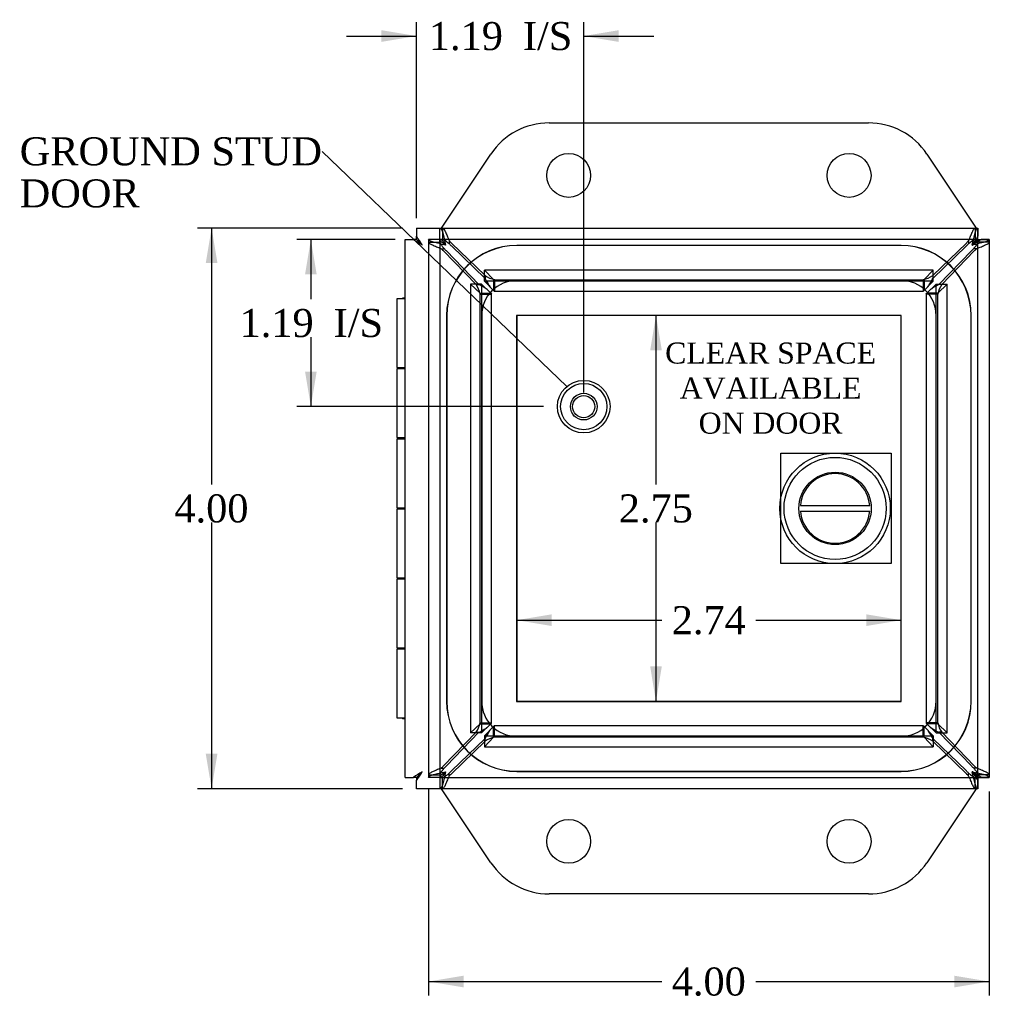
# Model space of a CAD drawing. Header units: inches. Extents: x 0.1 to 41.9, y -0.2 to 27.9.
# Tile 3 of 7: x 8.7 to 15.7, y 11 to 18. Entities that reach past the tile are written whole.
import ezdxf
from ezdxf import colors
from ezdxf.entities.mleader import LeaderData, LeaderLine
from ezdxf.enums import TextEntityAlignment as Align
from ezdxf.lldxf.tags import DXFTag
from ezdxf.math import Vec2, Vec3

# ---------------------------------------------------------------- set-up
doc = ezdxf.new("R2010")
doc.units = ezdxf.units.IN
doc.header["$MEASUREMENT"] = 0
for name, color, linetype in [('COM70220', 7, 'Continuous'), ('COM70717-3', 7, 'Continuous'), ('COM70718-1', 7, 'Continuous'), ('COM70719-1', 7, 'Continuous'), ('COM70720-1', 7, 'Continuous'), ('Default', 7, 'Continuous'), ('DV1_Default', 7, 'Continuous'), ('LOK10020', 7, 'Continuous'), ('STD26092', 7, 'Continuous')]:
    doc.layers.add(name, color=color, linetype=linetype)
doc.styles.add('SEACAD_Times_New_Roman', font='times.ttf')
tags = doc.linetypes.add('HIDDEN2', pattern=[0.1875, 0.125, -0.0625]).pattern_tags.tags
tags[6:7] = [DXFTag(74, 4), DXFTag(75, 0), DXFTag(340, '0'), DXFTag(46, 0.0), DXFTag(50, 0.0), DXFTag(44, 0.0), DXFTag(45, 0.0)]
tags[4:5] = [DXFTag(74, 4), DXFTag(75, 0), DXFTag(340, '0'), DXFTag(46, 0.0), DXFTag(50, 0.0), DXFTag(44, 0.0), DXFTag(45, 0.0)]
doc.dimstyles.new('HAMMOND_(STH_-_42x28)', dxfattribs={"dimtxt": 0.2, "dimasz": 0.25, "dimexe": 0.1, "dimexo": 0.1, "dimgap": 0.05, "dimtad": 0, "dimtih": 1, "dimtoh": 1, "dimzin": 0, "dimdsep": 46, "dimtxsty": 'SEACAD_Times_New_Roman', "dimblk1": '_SE_FILLED', "dimblk2": '_SE_FILLED', "dimsah": 1, "dimcen": 0.1, "dimadec": 0, "dimazin": 0, "dimtfac": 0.8, "dimtofl": 0, "dimtmove": 0, "dimatfit": 3, "dimfxl": 1, "dimtolj": 1, "dimtzin": 0, "dimarcsym": 0})

# ---------------------------------------------------------------- blocks, each defined once
blk = doc.blocks.new('_SE_FILLED')
at = {"color": 0}
blk.add_line((0, 0), (-1, 0), dxfattribs=at)
blk.add_solid([(0, 0), (-1, -0.1665), (-1, 0.1665), (0, 0)], dxfattribs=at)
blk = doc.blocks.new('SE')
at = {"layer": 'COM70220', "color": 7, "linetype": 'HIDDEN2'}
for p, q in [((15.0227, 16.4289), (12.2807, 16.4289)), ((15.0227, 16.4279), (12.2807, 16.4279)), ((15.0227, 16.1789), (12.2807, 16.1789)), ((11.7807, 15.9289), (11.7807, 13.1769)), ((11.7817, 15.9289), (11.7817, 13.1769)), ((12.0307, 15.9289), (12.0307, 13.1769)), ((12.2797, 15.9289), (12.2797, 13.1769)), ((15.0227, 15.9299), (12.2807, 15.9299)), ((15.0227, 15.9289), (12.2807, 15.9289)), ((12.2807, 15.9289), (12.2807, 13.1769)), ((15.0227, 13.1769), (15.0227, 15.9289)), ((15.0237, 13.1769), (15.0237, 15.9289)), ((15.2727, 13.1769), (15.2727, 15.9289)), ((15.5217, 13.1769), (15.5217, 15.9289)), ((15.5227, 13.1769), (15.5227, 15.9289)), ((12.2807, 13.1769), (15.0227, 13.1769)), ((12.2807, 13.1759), (15.0227, 13.1759)), ((12.2807, 12.9269), (15.0227, 12.9269)), ((12.2807, 12.6779), (15.0227, 12.6779)), ((12.2807, 12.6769), (15.0227, 12.6769))]:
    blk.add_line(p, q, dxfattribs=at)
for centre, radius, start, end in [((12.2807, 15.9289), 0.5, 90, 180), ((12.2807, 15.9289), 0.499, 90, 180), ((15.0227, 15.9289), 0.5, 0, 90), ((15.0227, 15.9289), 0.499, 0, 90), ((12.2807, 15.9289), 0.25, 90, 180), ((15.0227, 15.9289), 0.25, 0, 90), ((12.2807, 15.9289), 0.001, 90, 180), ((15.0227, 15.9289), 0.001, 0, 90), ((12.2807, 13.1769), 0.5, 180, 270), ((12.2807, 13.1769), 0.499, 180, 270), ((12.2807, 13.1769), 0.25, 180, 270), ((12.2807, 13.1769), 0.001, 180, 270), ((15.0227, 13.1769), 0.5, 270, 360), ((15.0227, 13.1769), 0.001, 270, 360), ((15.0227, 13.1769), 0.25, 270, 360), ((15.0227, 13.1769), 0.499, 270, 360)]:
    blk.add_arc(centre, radius, start, end, dxfattribs=at)
at = {"layer": 'COM70717-3', "color": 7, "linetype": 'Continuous'}
for p, q in [((11.4847, 16.0479), (11.4257, 16.0479)), ((11.4257, 16.0479), (11.4257, 15.5579)), ((11.4847, 16.0529), (11.4657, 16.0529)), ((11.4657, 16.0529), (11.4657, 16.0479)), ((11.4257, 15.5579), (11.4847, 15.5579)), ((11.4847, 15.5479), (11.4257, 15.5479)), ((11.4257, 15.5479), (11.4257, 15.0579)), ((11.4657, 15.5579), (11.4657, 15.5479)), ((11.4257, 15.0579), (11.4847, 15.0579)), ((11.4847, 15.0479), (11.4257, 15.0479)), ((11.4257, 15.0479), (11.4257, 14.5579)), ((11.4657, 15.0579), (11.4657, 15.0479)), ((11.4257, 14.5579), (11.4847, 14.5579)), ((11.4847, 14.5479), (11.4257, 14.5479)), ((11.4257, 14.5479), (11.4257, 14.0579)), ((11.4657, 14.5579), (11.4657, 14.5479)), ((11.4257, 14.0579), (11.4847, 14.0579)), ((11.4847, 14.0479), (11.4257, 14.0479)), ((11.4257, 14.0479), (11.4257, 13.5579)), ((11.4657, 14.0579), (11.4657, 14.0479)), ((11.4257, 13.5579), (11.4847, 13.5579)), ((11.4657, 13.5579), (11.4657, 13.5479)), ((11.4847, 13.5479), (11.4257, 13.5479)), ((11.4257, 13.5479), (11.4257, 13.0579)), ((11.4257, 13.0579), (11.4847, 13.0579)), ((11.4657, 13.0579), (11.4657, 13.0529)), ((11.4847, 13.0529), (11.4657, 13.0529))]:
    blk.add_line(p, q, dxfattribs=at)
at = {"layer": 'COM70718-1', "color": 7, "linetype": 'HIDDEN2'}
for p, q in [((11.7328, 16.4719), (11.7328, 16.5529)), ((11.7519, 16.5529), (11.7519, 16.4719)), ((15.5516, 16.5529), (15.5516, 16.4719)), ((15.5706, 16.4719), (15.5706, 16.5529)), ((11.6517, 16.4718), (11.6517, 16.4527)), ((11.7327, 16.4718), (11.6517, 16.4718)), ((11.6517, 16.4527), (11.7327, 16.4527)), ((11.6517, 16.4527), (11.6517, 12.6531)), ((11.7327, 16.4527), (11.7327, 16.4718)), ((11.7327, 16.4527), (11.7327, 12.6531)), ((11.7519, 16.4719), (11.7328, 16.4719)), ((15.5516, 16.4719), (11.7519, 16.4719)), ((11.7991, 16.4628), (11.7991, 16.4419)), ((11.8151, 16.446), (12.0549, 16.2143)), ((15.2485, 16.2143), (15.4883, 16.446)), ((15.5044, 16.4628), (15.5044, 16.4419)), ((15.5705, 16.4719), (15.5516, 16.4719)), ((15.5707, 16.4718), (15.6517, 16.4718)), ((15.5707, 16.4717), (15.5707, 16.4527)), ((15.5707, 12.6531), (15.5707, 16.4527)), ((15.6517, 16.4527), (15.5707, 16.4527)), ((11.7418, 16.4055), (11.7627, 16.4055)), ((11.7587, 16.3895), (11.9903, 16.1497)), ((11.7796, 16.3895), (12.0112, 16.1497)), ((11.8151, 16.425), (12.0549, 16.1934)), ((15.2485, 16.1934), (15.4883, 16.425)), ((15.2922, 16.1497), (15.5238, 16.3895)), ((15.3132, 16.1497), (15.5448, 16.3895)), ((15.5617, 16.4055), (15.5407, 16.4055)), ((12.0518, 16.1744), (12.0518, 16.2526)), ((15.2516, 16.2526), (12.0518, 16.2526)), ((12.116, 16.1857), (12.0518, 16.2526)), ((15.2516, 16.2526), (15.1874, 16.1857)), ((15.2516, 16.1744), (15.2516, 16.2526)), ((12.116, 16.1075), (12.0518, 16.1744)), ((15.2516, 16.1744), (12.0518, 16.1744)), ((12.0549, 16.2143), (12.0549, 16.1934)), ((12.116, 16.1857), (12.116, 16.1075)), ((12.12, 16.1843), (15.1835, 16.1843)), ((12.1228, 16.1851), (12.1228, 16.1055)), ((15.1806, 16.1851), (15.1806, 16.1055)), ((15.1874, 16.1857), (15.1874, 16.1075)), ((15.2516, 16.1744), (15.1874, 16.1075)), ((15.2485, 16.2143), (15.2485, 16.1934)), ((12.0303, 16.1528), (11.952, 16.1528)), ((11.952, 16.1528), (11.952, 12.953)), ((12.0189, 16.0886), (11.952, 16.1528)), ((11.9903, 16.1497), (12.0112, 16.1497)), ((12.0189, 16.0886), (12.0972, 16.0886)), ((12.0203, 13.0211), (12.0203, 16.0847)), ((12.0972, 16.0886), (12.0303, 16.1528)), ((12.0303, 16.1528), (12.0303, 12.953)), ((12.1013, 13.0211), (12.1013, 16.0847)), ((12.12, 16.1033), (15.1835, 16.1033)), ((15.2022, 16.0847), (15.2022, 13.0211)), ((15.2732, 16.1528), (15.2063, 16.0886)), ((15.2845, 16.0886), (15.2063, 16.0886)), ((15.2732, 16.1528), (15.3514, 16.1528)), ((15.2732, 12.953), (15.2732, 16.1528)), ((15.2832, 16.0847), (15.2832, 13.0211)), ((15.3514, 16.1528), (15.2845, 16.0886)), ((15.3132, 16.1497), (15.2922, 16.1497)), ((15.3514, 12.953), (15.3514, 16.1528)), ((12.0196, 16.0818), (12.0991, 16.0818)), ((15.2839, 16.0818), (15.2044, 16.0818)), ((11.952, 12.953), (12.0189, 13.0172)), ((12.0189, 13.0172), (12.0972, 13.0172)), ((12.0196, 13.024), (12.0991, 13.024)), ((12.0303, 12.953), (12.0972, 13.0172)), ((12.0518, 12.9314), (12.116, 12.9983)), ((12.116, 12.9201), (12.116, 12.9983)), ((15.1835, 13.0025), (12.12, 13.0025)), ((12.1228, 12.9207), (12.1228, 13.0003)), ((15.1806, 12.9207), (15.1806, 13.0003)), ((15.1874, 12.9201), (15.1874, 12.9983)), ((15.1874, 12.9983), (15.2516, 12.9314)), ((15.2839, 13.024), (15.2044, 13.024)), ((15.2063, 13.0172), (15.2732, 12.953)), ((15.2845, 13.0172), (15.2063, 13.0172)), ((15.2845, 13.0172), (15.3514, 12.953)), ((11.9903, 12.9561), (11.7587, 12.7163)), ((12.0112, 12.9561), (11.7796, 12.7163)), ((12.0303, 12.953), (11.952, 12.953)), ((11.9903, 12.9561), (12.0112, 12.9561)), ((12.0518, 12.9314), (12.0518, 12.8532)), ((12.0518, 12.9314), (15.2516, 12.9314)), ((15.2516, 12.9314), (15.2516, 12.8532)), ((15.2732, 12.953), (15.3514, 12.953)), ((15.3132, 12.9561), (15.2922, 12.9561)), ((15.5238, 12.7163), (15.2922, 12.9561)), ((15.5448, 12.7163), (15.3132, 12.9561)), ((12.0549, 12.9124), (11.8151, 12.6808)), ((12.0549, 12.8915), (11.8151, 12.6598)), ((12.0518, 12.8532), (12.116, 12.9201)), ((12.0518, 12.8532), (15.2516, 12.8532)), ((12.0549, 12.8915), (12.0549, 12.9124)), ((15.1835, 12.9215), (12.12, 12.9215)), ((15.1874, 12.9201), (15.2516, 12.8532)), ((15.4883, 12.6808), (15.2485, 12.9124)), ((15.2485, 12.8915), (15.2485, 12.9124)), ((15.4883, 12.6598), (15.2485, 12.8915)), ((11.6517, 12.6531), (11.6517, 12.634)), ((11.6517, 12.6531), (11.7327, 12.6531)), ((11.7418, 12.7003), (11.7627, 12.7003)), ((11.7991, 12.643), (11.7991, 12.6639)), ((15.5044, 12.643), (15.5044, 12.6639)), ((15.5617, 12.7003), (15.5407, 12.7003)), ((15.6517, 12.6531), (15.5707, 12.6531)), ((15.5707, 12.6531), (15.5707, 12.6341)), ((11.7327, 12.634), (11.6517, 12.634)), ((11.7328, 12.6339), (11.7328, 12.5529)), ((11.7328, 12.6339), (11.7519, 12.6339)), ((11.7519, 12.5529), (11.7519, 12.6339)), ((11.7519, 12.6339), (15.5516, 12.6339)), ((15.5516, 12.6339), (15.5705, 12.6339)), ((15.5516, 12.5529), (15.5516, 12.6339)), ((15.5706, 12.6339), (15.5706, 12.5529)), ((15.5707, 12.634), (15.6517, 12.634))]:
    blk.add_line(p, q, dxfattribs=at)
for centre, radius, start, end in [((12.1533, 16.349), 0.1667, 233.85697, 259.48367), ((12.1199, 16.1907), 0.00632, 231.74341, 297.49095), ((15.1502, 16.349), 0.1667, 280.51633, 306.14303), ((15.1835, 16.1907), 0.00632, 242.50905, 308.25659), ((11.8557, 16.0514), 0.1667, 10.51633, 36.14303), ((12.014, 16.0847), 0.00632, 332.50905, 38.25659), ((15.2895, 16.0847), 0.00632, 141.74341, 207.49095), ((15.4478, 16.0514), 0.1667, 143.85697, 169.48367), ((11.8557, 13.0544), 0.1667, 323.85697, 349.48367), ((12.014, 13.0211), 0.00632, 321.74341, 27.49095), ((15.2895, 13.0211), 0.00632, 152.50905, 218.25659), ((15.4478, 13.0544), 0.1667, 190.51633, 216.14303), ((12.1533, 12.7568), 0.1667, 100.51633, 126.14303), ((12.1199, 12.9151), 0.00632, 62.50905, 128.25659), ((15.1835, 12.9151), 0.00632, 51.74341, 117.49095), ((15.1502, 12.7568), 0.1667, 53.85697, 79.48367)]:
    blk.add_arc(centre, radius, start, end, dxfattribs=at)
for centre, major_axis, start_param, end_param in [((12.0138, 16.6379), (-0.281, 0), 0.700959, 0.785398), ((12.0138, 16.6169), (-0.281, 0), 0.700959, 0.785398), ((15.2896, 16.6379), (0.281, 0), 5.497787, 5.582227), ((15.2896, 16.6169), (0.281, 0), 5.497787, 5.582227), ((11.5667, 16.1908), (0, 0.281), 5.497787, 5.582227), ((11.5877, 16.1908), (0, 0.281), 5.497787, 5.582227), ((15.7158, 16.1908), (0, 0.281), 0.700959, 0.785398), ((15.7367, 16.1908), (0, 0.281), 0.700959, 0.785398), ((11.5667, 12.915), (0, -0.281), 0.700959, 0.785398), ((11.5877, 12.915), (0, -0.281), 0.700959, 0.785398), ((15.7158, 12.915), (0, -0.281), 5.497787, 5.582227), ((15.7367, 12.915), (0, -0.281), 5.497787, 5.582227), ((12.0138, 12.4889), (-0.281, 0), 5.497787, 5.582227), ((12.0138, 12.4679), (-0.281, 0), 5.497787, 5.582227), ((15.2896, 12.4889), (0.281, 0), 0.700959, 0.785398), ((15.2896, 12.4679), (0.281, 0), 0.700959, 0.785398)]:
    blk.add_ellipse(centre, major_axis=major_axis, ratio=0.965926, start_param=start_param, end_param=end_param, dxfattribs=at)
for points, knots in [([(11.7328, 16.5529), (11.7362, 16.5529), (11.7396, 16.5497), (11.7463, 16.5376), (11.7497, 16.5286), (11.7564, 16.5061), (11.7598, 16.4926), (11.7665, 16.4632), (11.7699, 16.4473), (11.7732, 16.4314)], [0, 0, 0, 0, 0.25, 0.25, 0.5, 0.5, 0.75, 0.75, 1, 1, 1, 1]), ([(11.7519, 16.5529), (11.7524, 16.5529), (11.7533, 16.5528), (11.7548, 16.5521), (11.7563, 16.5511), (11.7579, 16.5496), (11.7595, 16.5478), (11.7612, 16.5456), (11.7629, 16.543), (11.7647, 16.5401), (11.7665, 16.5369), (11.7683, 16.5333), (11.7702, 16.5295), (11.7735, 16.5227), (11.7782, 16.5121), (11.784, 16.4983), (11.7894, 16.4856), (11.7941, 16.4744), (11.7974, 16.4667), (11.7991, 16.4628)], [0, 0, 0, 0, 0.044158, 0.08814, 0.131939, 0.17555, 0.218967, 0.262185, 0.305199, 0.348002, 0.39059, 0.432958, 0.475101, 0.517012, 0.641202, 0.763155, 0.843196, 0.922155, 1, 1, 1, 1]), ([(15.5044, 16.4628), (15.5054, 16.4651), (15.5074, 16.4697), (15.5103, 16.4765), (15.5131, 16.4833), (15.5159, 16.4899), (15.5186, 16.4964), (15.5213, 16.5027), (15.5239, 16.5088), (15.5264, 16.5146), (15.5289, 16.5202), (15.5325, 16.5281), (15.5371, 16.5374), (15.5415, 16.5446), (15.5448, 16.5488), (15.5472, 16.5512), (15.5494, 16.5526), (15.5508, 16.5528), (15.5516, 16.5529)], [0, 0, 0, 0, 0.046584, 0.093574, 0.140963, 0.188744, 0.236911, 0.285457, 0.334373, 0.383652, 0.433287, 0.483269, 0.609573, 0.73785, 0.802744, 0.86808, 0.933838, 1, 1, 1, 1]), ([(15.5302, 16.4314), (15.5336, 16.4473), (15.537, 16.4632), (15.5437, 16.4926), (15.5471, 16.5061), (15.5538, 16.5286), (15.5572, 16.5376), (15.5639, 16.5497), (15.5673, 16.5529), (15.5706, 16.5529)], [0, 0, 0, 0, 0.25, 0.25, 0.5, 0.5, 0.75, 0.75, 1, 1, 1, 1]), ([(11.7732, 16.4314), (11.7573, 16.4348), (11.7414, 16.4381), (11.712, 16.4449), (11.6986, 16.4482), (11.6761, 16.455), (11.6671, 16.4583), (11.6549, 16.4651), (11.6517, 16.4684), (11.6517, 16.4718)], [0, 0, 0, 0, 0.25, 0.25, 0.5, 0.5, 0.75, 0.75, 1, 1, 1, 1]), ([(11.6517, 16.4527), (11.6517, 16.4499), (11.6543, 16.4468), (11.6639, 16.44), (11.6708, 16.4364), (11.6877, 16.4285), (11.6976, 16.4242), (11.719, 16.4153), (11.7304, 16.4105), (11.7418, 16.4055)], [0, 0, 0, 0, 0.25, 0.25, 0.5, 0.5, 0.75, 0.75, 1, 1, 1, 1]), ([(11.7732, 16.4314), (11.7679, 16.4348), (11.7626, 16.4381), (11.7528, 16.4449), (11.7483, 16.4482), (11.7408, 16.455), (11.7378, 16.4583), (11.7338, 16.4651), (11.7327, 16.4684), (11.7327, 16.4718)], [0, 0, 0, 0, 0.25, 0.25, 0.5, 0.5, 0.75, 0.75, 1, 1, 1, 1]), ([(11.7327, 16.4527), (11.7328, 16.452), (11.7328, 16.4506), (11.7333, 16.4483), (11.7341, 16.4459), (11.7351, 16.4434), (11.7365, 16.4408), (11.7381, 16.4381), (11.7399, 16.4353), (11.7426, 16.4314), (11.7464, 16.4263), (11.7516, 16.4198), (11.7571, 16.4129), (11.7609, 16.408), (11.7627, 16.4055)], [0, 0, 0, 0, 0.058718, 0.117891, 0.177532, 0.237655, 0.298274, 0.359399, 0.421041, 0.483209, 0.609089, 0.737162, 0.86746, 1, 1, 1, 1]), ([(11.7328, 16.4719), (11.7362, 16.4719), (11.7396, 16.4708), (11.7463, 16.4668), (11.7497, 16.4638), (11.7564, 16.4563), (11.7598, 16.4518), (11.7665, 16.442), (11.7699, 16.4367), (11.7732, 16.4314)], [0, 0, 0, 0, 0.25, 0.25, 0.5, 0.5, 0.75, 0.75, 1, 1, 1, 1]), ([(11.7519, 16.4719), (11.7547, 16.4719), (11.7578, 16.471), (11.7646, 16.4678), (11.7683, 16.4655), (11.7762, 16.4599), (11.7804, 16.4566), (11.7894, 16.4495), (11.7941, 16.4457), (11.7991, 16.4419)], [0, 0, 0, 0, 0.25, 0.25, 0.5, 0.5, 0.75, 0.75, 1, 1, 1, 1]), ([(15.5044, 16.4419), (15.5094, 16.4457), (15.5141, 16.4495), (15.5231, 16.4566), (15.5273, 16.4599), (15.5352, 16.4655), (15.5389, 16.4678), (15.5457, 16.471), (15.5487, 16.4719), (15.5516, 16.4719)], [0, 0, 0, 0, 0.25, 0.25, 0.5, 0.5, 0.75, 0.75, 1, 1, 1, 1]), ([(15.5302, 16.4314), (15.5336, 16.4367), (15.537, 16.442), (15.5437, 16.4518), (15.5471, 16.4563), (15.5538, 16.4638), (15.5572, 16.4668), (15.5639, 16.4708), (15.5673, 16.4719), (15.5706, 16.4719)], [0, 0, 0, 0, 0.25, 0.25, 0.5, 0.5, 0.75, 0.75, 1, 1, 1, 1]), ([(15.6517, 16.4718), (15.6517, 16.4684), (15.6486, 16.4651), (15.6364, 16.4583), (15.6274, 16.455), (15.6049, 16.4482), (15.5914, 16.4449), (15.562, 16.4381), (15.5461, 16.4348), (15.5302, 16.4314)], [0, 0, 0, 0, 0.25, 0.25, 0.5, 0.5, 0.75, 0.75, 1, 1, 1, 1]), ([(15.5707, 16.4718), (15.5707, 16.4684), (15.5697, 16.4651), (15.5656, 16.4583), (15.5626, 16.455), (15.5551, 16.4482), (15.5506, 16.4449), (15.5408, 16.4381), (15.5355, 16.4348), (15.5302, 16.4314)], [0, 0, 0, 0, 0.25, 0.25, 0.5, 0.5, 0.75, 0.75, 1, 1, 1, 1]), ([(15.5407, 16.4055), (15.542, 16.4072), (15.5445, 16.4105), (15.5482, 16.4152), (15.5519, 16.4198), (15.5554, 16.4242), (15.5586, 16.4284), (15.5621, 16.4331), (15.5655, 16.4382), (15.5684, 16.4435), (15.5703, 16.4484), (15.5706, 16.4513), (15.5707, 16.4527)], [0, 0, 0, 0, 0.088646, 0.176296, 0.262953, 0.348622, 0.433313, 0.517038, 0.640797, 0.762484, 0.882183, 1, 1, 1, 1]), ([(15.5617, 16.4055), (15.5731, 16.4105), (15.5845, 16.4153), (15.6058, 16.4242), (15.6158, 16.4285), (15.6326, 16.4364), (15.6396, 16.44), (15.6491, 16.4468), (15.6517, 16.4499), (15.6517, 16.4527)], [0, 0, 0, 0, 0.25, 0.25, 0.5, 0.5, 0.75, 0.75, 1, 1, 1, 1]), ([(12.0549, 16.1934), (12.0606, 16.1824), (12.0663, 16.1719), (12.0776, 16.1525), (12.0832, 16.1436), (12.0895, 16.1351), (12.0901, 16.1343), (12.0907, 16.1334)], [0, 0, 0, 0, 0.25, 0.25, 0.5, 0.5, 0.5272577, 0.5272577, 0.5272577, 0.5272577]), ([(15.2127, 16.1334), (15.2133, 16.1343), (15.2139, 16.1351), (15.2202, 16.1436), (15.2259, 16.1525), (15.2372, 16.1719), (15.2429, 16.1824), (15.2485, 16.1934)], [0.4727424, 0.4727424, 0.4727424, 0.4727424, 0.5, 0.5, 0.75, 0.75, 1, 1, 1, 1]), ([(12.0712, 16.1139), (12.0704, 16.1145), (12.0695, 16.1151), (12.061, 16.1214), (12.0521, 16.1271), (12.0327, 16.1384), (12.0222, 16.144), (12.0112, 16.1497)], [0.4727424, 0.4727424, 0.4727424, 0.4727424, 0.5, 0.5, 0.75, 0.75, 1, 1, 1, 1]), ([(15.2922, 16.1497), (15.2813, 16.144), (15.2708, 16.1384), (15.2514, 16.1271), (15.2425, 16.1214), (15.2339, 16.1151), (15.2331, 16.1145), (15.2323, 16.1139)], [0, 0, 0, 0, 0.25, 0.25, 0.5, 0.5, 0.5272577, 0.5272577, 0.5272577, 0.5272577]), ([(12.0112, 12.9561), (12.0222, 12.9618), (12.0327, 12.9674), (12.0521, 12.9787), (12.061, 12.9844), (12.0695, 12.9907), (12.0704, 12.9913), (12.0712, 12.9919)], [0, 0, 0, 0, 0.25, 0.25, 0.5, 0.5, 0.5272577, 0.5272577, 0.5272577, 0.5272577]), ([(12.0907, 12.9724), (12.0901, 12.9715), (12.0895, 12.9707), (12.0832, 12.9622), (12.0776, 12.9533), (12.0663, 12.9339), (12.0606, 12.9234), (12.0549, 12.9124)], [0.4727424, 0.4727424, 0.4727424, 0.4727424, 0.5, 0.5, 0.75, 0.75, 1, 1, 1, 1]), ([(15.2485, 12.9124), (15.2429, 12.9234), (15.2372, 12.9339), (15.2259, 12.9533), (15.2202, 12.9622), (15.2139, 12.9707), (15.2133, 12.9715), (15.2127, 12.9724)], [0, 0, 0, 0, 0.25, 0.25, 0.5, 0.5, 0.5272577, 0.5272577, 0.5272577, 0.5272577]), ([(15.2323, 12.9919), (15.2331, 12.9913), (15.2339, 12.9907), (15.2425, 12.9844), (15.2514, 12.9787), (15.2708, 12.9674), (15.2813, 12.9618), (15.2922, 12.9561)], [0.4727424, 0.4727424, 0.4727424, 0.4727424, 0.5, 0.5, 0.75, 0.75, 1, 1, 1, 1]), ([(11.7418, 12.7003), (11.7304, 12.6953), (11.719, 12.6905), (11.6976, 12.6816), (11.6877, 12.6773), (11.6708, 12.6694), (11.6639, 12.6658), (11.6543, 12.659), (11.6517, 12.6559), (11.6517, 12.6531)], [0, 0, 0, 0, 0.25, 0.25, 0.5, 0.5, 0.75, 0.75, 1, 1, 1, 1]), ([(11.6517, 12.634), (11.6517, 12.6374), (11.6549, 12.6407), (11.6671, 12.6475), (11.6761, 12.6508), (11.6986, 12.6576), (11.712, 12.6609), (11.7414, 12.6677), (11.7573, 12.671), (11.7732, 12.6744)], [0, 0, 0, 0, 0.25, 0.25, 0.5, 0.5, 0.75, 0.75, 1, 1, 1, 1]), ([(11.7627, 12.7003), (11.7615, 12.6986), (11.759, 12.6954), (11.7552, 12.6906), (11.7516, 12.686), (11.7481, 12.6816), (11.7448, 12.6774), (11.7414, 12.6727), (11.738, 12.6676), (11.735, 12.6623), (11.7331, 12.6574), (11.7329, 12.6545), (11.7327, 12.6531)], [0, 0, 0, 0, 0.088646, 0.176296, 0.262953, 0.348622, 0.433313, 0.517038, 0.640797, 0.762484, 0.882183, 1, 1, 1, 1]), ([(11.7327, 12.634), (11.7327, 12.6374), (11.7338, 12.6407), (11.7378, 12.6475), (11.7408, 12.6508), (11.7483, 12.6576), (11.7528, 12.6609), (11.7626, 12.6677), (11.7679, 12.671), (11.7732, 12.6744)], [0, 0, 0, 0, 0.25, 0.25, 0.5, 0.5, 0.75, 0.75, 1, 1, 1, 1]), ([(11.7732, 12.6744), (11.7699, 12.6585), (11.7665, 12.6426), (11.7598, 12.6132), (11.7564, 12.5997), (11.7497, 12.5772), (11.7463, 12.5682), (11.7396, 12.5561), (11.7362, 12.5529), (11.7328, 12.5529)], [0, 0, 0, 0, 0.25, 0.25, 0.5, 0.5, 0.75, 0.75, 1, 1, 1, 1]), ([(11.7732, 12.6744), (11.7699, 12.6691), (11.7665, 12.6638), (11.7598, 12.654), (11.7564, 12.6495), (11.7497, 12.642), (11.7463, 12.639), (11.7396, 12.635), (11.7362, 12.6339), (11.7328, 12.6339)], [0, 0, 0, 0, 0.25, 0.25, 0.5, 0.5, 0.75, 0.75, 1, 1, 1, 1]), ([(11.7519, 12.6339), (11.7526, 12.6339), (11.754, 12.634), (11.7563, 12.6345), (11.7587, 12.6353), (11.7612, 12.6363), (11.7638, 12.6376), (11.7665, 12.6392), (11.7693, 12.641), (11.7732, 12.6437), (11.7783, 12.6476), (11.7849, 12.6527), (11.7918, 12.6583), (11.7966, 12.662), (11.7991, 12.6639)], [0, 0, 0, 0, 0.058718, 0.117891, 0.177532, 0.237655, 0.298274, 0.359399, 0.421041, 0.483209, 0.609089, 0.737162, 0.86746, 1, 1, 1, 1]), ([(11.7519, 12.5529), (11.7547, 12.5529), (11.7578, 12.5555), (11.7646, 12.5651), (11.7683, 12.572), (11.7762, 12.5889), (11.7804, 12.5988), (11.7894, 12.6201), (11.7941, 12.6315), (11.7991, 12.643)], [0, 0, 0, 0, 0.25, 0.25, 0.5, 0.5, 0.75, 0.75, 1, 1, 1, 1]), ([(15.5044, 12.6639), (15.506, 12.6627), (15.5093, 12.6601), (15.514, 12.6564), (15.5186, 12.6528), (15.523, 12.6493), (15.5272, 12.646), (15.5319, 12.6426), (15.537, 12.6391), (15.5423, 12.6362), (15.5472, 12.6343), (15.5501, 12.634), (15.5516, 12.6339)], [0, 0, 0, 0, 0.088646, 0.176296, 0.262953, 0.348622, 0.433313, 0.517038, 0.640797, 0.762484, 0.882183, 1, 1, 1, 1]), ([(15.5044, 12.643), (15.5094, 12.6315), (15.5141, 12.6201), (15.5231, 12.5988), (15.5273, 12.5889), (15.5352, 12.572), (15.5389, 12.5651), (15.5457, 12.5555), (15.5487, 12.5529), (15.5516, 12.5529)], [0, 0, 0, 0, 0.25, 0.25, 0.5, 0.5, 0.75, 0.75, 1, 1, 1, 1]), ([(15.5706, 12.5529), (15.5673, 12.5529), (15.5639, 12.5561), (15.5572, 12.5682), (15.5538, 12.5772), (15.5471, 12.5997), (15.5437, 12.6132), (15.537, 12.6426), (15.5336, 12.6585), (15.5302, 12.6744)], [0, 0, 0, 0, 0.25, 0.25, 0.5, 0.5, 0.75, 0.75, 1, 1, 1, 1]), ([(15.5706, 12.6339), (15.5673, 12.6339), (15.5639, 12.635), (15.5572, 12.639), (15.5538, 12.642), (15.5471, 12.6495), (15.5437, 12.654), (15.537, 12.6638), (15.5336, 12.6691), (15.5302, 12.6744)], [0, 0, 0, 0, 0.25, 0.25, 0.5, 0.5, 0.75, 0.75, 1, 1, 1, 1]), ([(15.5302, 12.6744), (15.5461, 12.671), (15.562, 12.6677), (15.5914, 12.6609), (15.6049, 12.6576), (15.6274, 12.6508), (15.6364, 12.6475), (15.6486, 12.6407), (15.6517, 12.6374), (15.6517, 12.634)], [0, 0, 0, 0, 0.25, 0.25, 0.5, 0.5, 0.75, 0.75, 1, 1, 1, 1]), ([(15.5302, 12.6744), (15.5355, 12.671), (15.5408, 12.6677), (15.5506, 12.6609), (15.5551, 12.6576), (15.5626, 12.6508), (15.5656, 12.6475), (15.5697, 12.6407), (15.5707, 12.6374), (15.5707, 12.634)], [0, 0, 0, 0, 0.25, 0.25, 0.5, 0.5, 0.75, 0.75, 1, 1, 1, 1]), ([(15.5707, 12.6531), (15.5707, 12.6538), (15.5706, 12.6552), (15.5701, 12.6575), (15.5694, 12.6599), (15.5683, 12.6624), (15.567, 12.665), (15.5654, 12.6677), (15.5636, 12.6705), (15.5609, 12.6744), (15.557, 12.6795), (15.5519, 12.686), (15.5464, 12.693), (15.5426, 12.6978), (15.5407, 12.7003)], [0, 0, 0, 0, 0.058718, 0.117891, 0.177532, 0.237655, 0.298274, 0.359399, 0.421041, 0.483209, 0.609089, 0.737162, 0.86746, 1, 1, 1, 1]), ([(15.6517, 12.6531), (15.6517, 12.6559), (15.6491, 12.659), (15.6396, 12.6658), (15.6326, 12.6694), (15.6158, 12.6773), (15.6058, 12.6816), (15.5845, 12.6905), (15.5731, 12.6953), (15.5617, 12.7003)], [0, 0, 0, 0, 0.25, 0.25, 0.5, 0.5, 0.75, 0.75, 1, 1, 1, 1])]:
    blk.add_open_spline(points, degree=3, knots=knots, dxfattribs=at)
for points in [[(12.0991, 16.0818), (12.0974, 16.0862), (12.0948, 16.0906), (12.0913, 16.0949)], [(12.0972, 16.0886), (12.1019, 16.0863), (12.1026, 16.0841), (12.0991, 16.0818)], [(12.1097, 16.1133), (12.1141, 16.1098), (12.1185, 16.1072), (12.1228, 16.1055)], [(12.1228, 16.1055), (12.1206, 16.1021), (12.1183, 16.1027), (12.116, 16.1075)], [(15.1806, 16.1055), (15.185, 16.1072), (15.1894, 16.1098), (15.1938, 16.1133)], [(15.1874, 16.1075), (15.1852, 16.1027), (15.1829, 16.1021), (15.1806, 16.1055)], [(15.2044, 16.0818), (15.2009, 16.0841), (15.2015, 16.0863), (15.2063, 16.0886)], [(15.2121, 16.0949), (15.2086, 16.0906), (15.206, 16.0862), (15.2044, 16.0818)], [(12.0913, 13.0109), (12.0948, 13.0152), (12.0974, 13.0196), (12.0991, 13.024)], [(12.0991, 13.024), (12.1026, 13.0217), (12.1019, 13.0195), (12.0972, 13.0172)], [(12.1228, 13.0003), (12.1185, 12.9986), (12.1141, 12.996), (12.1097, 12.9925)], [(12.116, 12.9983), (12.1183, 13.0031), (12.1206, 13.0038), (12.1228, 13.0003)], [(15.1806, 13.0003), (15.1829, 13.0038), (15.1852, 13.0031), (15.1874, 12.9983)], [(15.1938, 12.9925), (15.1894, 12.996), (15.185, 12.9986), (15.1806, 13.0003)], [(15.2063, 13.0172), (15.2015, 13.0195), (15.2009, 13.0217), (15.2044, 13.024)], [(15.2044, 13.024), (15.206, 13.0196), (15.2086, 13.0152), (15.2121, 13.0109)]]:
    blk.add_open_spline(points, degree=3, dxfattribs=at)
at = {"layer": 'COM70719-1', "color": 7, "linetype": 'Continuous'}
for p, q in [((11.5658, 16.5529), (15.5706, 16.5529)), ((11.5658, 16.5529), (11.5658, 16.4938)), ((15.5706, 16.5529), (15.5706, 16.4938)), ((11.4847, 12.634), (11.4847, 16.4718)), ((11.4847, 16.4718), (11.5438, 16.4718)), ((11.5656, 16.4718), (11.5438, 16.4718)), ((11.5658, 16.472), (11.5658, 16.4938)), ((11.6036, 16.4342), (11.5658, 16.472)), ((15.5331, 16.434), (15.5708, 16.4718)), ((15.5706, 16.472), (15.5706, 16.4938)), ((15.5708, 16.4718), (15.5926, 16.4718)), ((15.6517, 16.4718), (15.5926, 16.4718)), ((15.6517, 16.4718), (15.6517, 12.634)), ((11.6057, 16.4317), (11.606, 16.4314)), ((11.6062, 16.4316), (11.6059, 16.4319)), ((11.606, 16.4314), (11.6062, 16.4314)), ((11.6062, 16.4314), (11.6062, 16.4316)), ((15.5305, 16.4319), (15.5302, 16.4316)), ((15.5302, 16.4316), (15.5302, 16.4314)), ((15.5302, 16.4314), (15.5304, 16.4314)), ((15.5304, 16.4314), (15.5307, 16.4317)), ((11.6034, 12.6718), (11.5656, 12.634)), ((11.606, 12.6744), (11.6057, 12.6741)), ((11.6059, 12.6739), (11.6062, 12.6742)), ((11.6062, 12.6744), (11.606, 12.6744)), ((11.6062, 12.6742), (11.6062, 12.6744)), ((15.5304, 12.6744), (15.5302, 12.6744)), ((15.5302, 12.6744), (15.5302, 12.6742)), ((15.5302, 12.6742), (15.5305, 12.6739)), ((15.5307, 12.6741), (15.5304, 12.6744)), ((15.5326, 12.6719), (15.5706, 12.6338)), ((11.4847, 12.634), (11.5438, 12.634)), ((11.5656, 12.634), (11.5438, 12.634)), ((11.5658, 12.6338), (11.5658, 12.612)), ((11.5658, 12.5529), (11.5658, 12.612)), ((15.5706, 12.6338), (15.5706, 12.612)), ((15.5706, 12.5529), (15.5706, 12.612)), ((15.5708, 12.634), (15.5926, 12.634)), ((15.6517, 12.634), (15.5926, 12.634)), ((15.5706, 12.5529), (11.5658, 12.5529))]:
    blk.add_line(p, q, dxfattribs=at)
for centre, start, end in [((12.1399, 17.3241), 235.0291, 239.09445), ((10.7136, 15.8977), 30.90555, 34.9709), ((16.4229, 15.8977), 145.0291, 149.09445), ((14.9965, 17.3241), 300.90555, 304.9709), ((12.1399, 11.7817), 120.90555, 124.9709), ((10.7136, 13.2081), 325.0291, 329.09445), ((16.4229, 13.2081), 210.90555, 214.9709), ((14.9965, 11.7817), 55.0291, 59.09445)]:
    blk.add_arc(centre, 1.04, start, end, dxfattribs=at)
at = {"layer": 'COM70720-1', "color": 7, "linetype": 'Continuous'}
for p, q in [((12.5128, 17.3029), (14.7906, 17.3029)), ((11.7452, 16.5529), (12.0968, 17.0803)), ((15.2067, 17.0803), (15.5582, 16.5529)), ((12.0968, 12.0256), (11.7452, 12.5529)), ((15.5582, 12.5529), (15.2067, 12.0256)), ((14.7906, 11.8029), (12.5128, 11.8029))]:
    blk.add_line(p, q, dxfattribs=at)
for centre in [(12.6517, 16.9279), (14.6517, 16.9279), (12.6517, 12.1779), (14.6517, 12.1779)]:
    blk.add_circle(centre, 0.1562, dxfattribs=at)
for centre, start, end in [((12.5128, 16.8029), 90, 146.30993), ((14.7906, 16.8029), 33.69007, 90), ((12.5128, 12.3029), 213.69007, 270), ((14.7906, 12.3029), 270, 326.30993)]:
    blk.add_arc(centre, 0.5, start, end, dxfattribs=at)
at = {"layer": 'DV1_Default', "color": 7, "linetype": 'HIDDEN2'}
for p, q in [((14.1644, 14.9469), (14.9524, 14.9469)), ((14.1644, 14.1589), (14.1644, 14.9469)), ((14.9524, 14.9469), (14.9524, 14.1589)), ((14.9524, 14.1589), (14.1644, 14.1589))]:
    blk.add_line(p, q, dxfattribs=at)
at = {"layer": 'LOK10020', "color": 7, "linetype": 'Continuous'}
for p, q in [((14.3045, 14.5729), (14.7989, 14.5729)), ((14.3045, 14.5329), (14.7989, 14.5329))]:
    blk.add_line(p, q, dxfattribs=at)
for radius in [0.394, 0.364, 0.258]:
    blk.add_circle((14.5517, 14.5529), radius, dxfattribs=at)
for start, end in [(4.62565, 175.37435), (184.62565, 355.37435)]:
    blk.add_arc((14.5517, 14.5529), 0.248, start, end, dxfattribs=at)
at = {"layer": 'STD26092', "color": 7, "linetype": 'HIDDEN2'}
for radius in [0.1875, 0.165, 0.095, 0.0795]:
    blk.add_circle((12.7587, 15.2789), radius, dxfattribs=at)
at = {"layer": 'DV1_Default', "insert": (14.0915, 15.7361), "char_height": 0.15, "width": 1.48987, "attachment_point": 2}
blk.add_mtext('{\\fTimes New Roman|b0||i0||c0|p34;\\C7;\\H0.15;\\W1.;CLEAR SPACE\\P}{\\fTimes New Roman|b0||i0||c0|p34;\\C7;\\H0.15;\\W1.;AVAILABLE \\P}{\\fTimes New Roman|b0||i0||c0|p34;\\C7;\\H0.15;\\W1.;ON DOOR}', dxfattribs=at)
blk = doc.blocks.new('DMBLK4190')
at = {"layer": 'Default', "linetype": 'Continuous'}
for points in [[(10.0626, 16.3029), (10.146, 16.3029), (10.1043, 16.5529)], [(10.0626, 12.8029), (10.1043, 12.5529), (10.146, 12.8029)]]:
    blk.add_hatch(color=7, dxfattribs=at).paths.add_polyline_path(points)
at = {"layer": 'Default', "color": 7, "linetype": 'Continuous'}
for p, q in [((11.4658, 16.5529), (10.0043, 16.5529)), ((10.1043, 16.5529), (10.1043, 14.7229)), ((10.1043, 14.4529), (10.1043, 12.5529)), ((11.4658, 12.5529), (10.0043, 12.5529))]:
    blk.add_line(p, q, dxfattribs=at)
at = {"layer": 'Default', "color": 7, "linetype": 'Continuous', "style": 'SEACAD_Times_New_Roman'}
blk.add_text('4.00', height=0.2, dxfattribs=at).set_placement((9.8389, 14.6529), align=Align.TOP_LEFT)
blk = doc.blocks.new('DMBLK4191')
at = {"layer": 'Default', "linetype": 'Continuous'}
for points in [[(11.9017, 11.1364), (11.9017, 11.2198), (11.6517, 11.1781)], [(15.4017, 11.1364), (15.6517, 11.1781), (15.4017, 11.2198)]]:
    blk.add_hatch(color=7, dxfattribs=at).paths.add_polyline_path(points)
at = {"layer": 'Default', "color": 7, "linetype": 'Continuous'}
for p, q in [((11.6517, 12.5531), (11.6517, 11.0781)), ((15.6517, 12.534), (15.6517, 11.0781)), ((11.6517, 11.1781), (13.3163, 11.1781)), ((13.9871, 11.1781), (15.6517, 11.1781))]:
    blk.add_line(p, q, dxfattribs=at)
at = {"layer": 'Default', "color": 7, "linetype": 'Continuous', "style": 'SEACAD_Times_New_Roman'}
blk.add_text('4.00', height=0.2, dxfattribs=at).set_placement((13.3863, 11.2781), align=Align.TOP_LEFT)
blk = doc.blocks.new('DMBLK4200')
at = {"layer": 'Default', "linetype": 'Continuous'}
for points in [[(13.3158, 15.6799), (13.2741, 15.9299), (13.2325, 15.6799)], [(13.3158, 13.4259), (13.2325, 13.4259), (13.2741, 13.1759)]]:
    blk.add_hatch(color=7, dxfattribs=at).paths.add_polyline_path(points)
at = {"layer": 'Default', "color": 7, "linetype": 'Continuous'}
for p, q in [((13.2741, 15.9299), (13.2741, 14.7229)), ((13.2741, 14.4529), (13.2741, 13.1759))]:
    blk.add_line(p, q, dxfattribs=at)
at = {"layer": 'Default', "color": 7, "linetype": 'Continuous', "style": 'SEACAD_Times_New_Roman'}
blk.add_text('2.75', height=0.2, dxfattribs=at).set_placement((13.0087, 14.6529), align=Align.TOP_LEFT)
blk = doc.blocks.new('DMBLK4201')
at = {"layer": 'Default', "linetype": 'Continuous'}
for points in [[(12.5297, 13.7973), (12.2797, 13.7556), (12.5297, 13.714)], [(14.7737, 13.7973), (14.7737, 13.714), (15.0237, 13.7556)]]:
    blk.add_hatch(color=7, dxfattribs=at).paths.add_polyline_path(points)
at = {"layer": 'Default', "color": 7, "linetype": 'Continuous'}
for p, q in [((12.2797, 13.7556), (13.3163, 13.7556)), ((13.9871, 13.7556), (15.0237, 13.7556))]:
    blk.add_line(p, q, dxfattribs=at)
at = {"layer": 'Default', "color": 7, "linetype": 'Continuous', "style": 'SEACAD_Times_New_Roman'}
blk.add_text('2.74', height=0.2, dxfattribs=at).set_placement((13.3863, 13.8556), align=Align.TOP_LEFT)
blk = doc.blocks.new('DMBLK4202')
at = {"layer": 'Default', "linetype": 'Continuous'}
for points in [[(10.7706, 16.2218), (10.854, 16.2218), (10.8123, 16.4718)], [(10.7706, 15.5289), (10.8123, 15.2789), (10.854, 15.5289)]]:
    blk.add_hatch(color=7, dxfattribs=at).paths.add_polyline_path(points)
at = {"layer": 'Default', "color": 7, "linetype": 'Continuous'}
for p, q in [((11.4143, 16.4718), (10.7123, 16.4718)), ((10.8123, 16.4718), (10.8123, 16.0454)), ((10.8123, 15.7754), (10.8123, 15.2789)), ((12.4712, 15.2789), (10.7123, 15.2789))]:
    blk.add_line(p, q, dxfattribs=at)
at = {"layer": 'Default', "color": 7, "linetype": 'Continuous', "style": 'SEACAD_Times_New_Roman'}
for s, p in [('1.19', (10.3039, 15.9754)), ('I/S', (10.9747, 15.9754))]:
    blk.add_text(s, height=0.2, dxfattribs=at).set_placement(p, align=Align.TOP_LEFT)
blk = doc.blocks.new('DMBLK4203')
at = {"layer": 'Default', "linetype": 'Continuous'}
for points in [[(11.3158, 17.9639), (11.3158, 17.8805), (11.5658, 17.9222)], [(13.0087, 17.9639), (12.7587, 17.9222), (13.0087, 17.8805)]]:
    blk.add_hatch(color=7, dxfattribs=at).paths.add_polyline_path(points)
at = {"layer": 'Default', "color": 7, "linetype": 'Continuous'}
for p, q in [((11.5658, 16.6234), (11.5658, 18.0222)), ((12.7587, 15.3789), (12.7587, 18.0222)), ((11.0658, 17.9222), (11.5658, 17.9222)), ((12.7587, 17.9222), (13.2587, 17.9222))]:
    blk.add_line(p, q, dxfattribs=at)
at = {"layer": 'Default', "color": 7, "linetype": 'Continuous', "style": 'SEACAD_Times_New_Roman'}
for s, p in [('1.19', (11.6539, 18.0222)), ('I/S', (12.3247, 18.0222))]:
    blk.add_text(s, height=0.2, dxfattribs=at).set_placement(p, align=Align.TOP_LEFT)

msp = doc.modelspace()

# ---------------------------------------------------------------- block references
at = {"layer": 'Default'}
msp.add_blockref('SE', (0, 0), dxfattribs=at)

# ---------------------------------------------------------------- dimensions: what is measured, and where the dimension line sits
at = {"layer": 'Default', "color": 7, "linetype": 'Continuous'}
dim = msp.add_linear_dim(base=(12.7587, 17.9222), p1=(11.5658, 16.5234), p2=(12.7587, 15.2789), text='\\A1;<> I/S', dimstyle='HAMMOND_(STH_-_42x28)', dxfattribs=at)
dim.commit()
dim.dimension.update_dxf_attribs({"geometry": 'DMBLK4203', "text_midpoint": (12.1623, 17.9222), "dimtype": 160})
for base, p1, p2, angle, text, picture, middle, dimtype in [((10.1043, 16.5529), (11.5658, 16.5529), (11.5658, 12.5529), 270, '\\A1;<>', 'DMBLK4190', (10.1043, 14.5529), 161), ((10.8123, 15.2789), (11.5143, 16.4718), (12.5712, 15.2789), 90, '\\A1;<> I/S', 'DMBLK4202', (10.8123, 15.8754), 160), ((13.2741, 15.9299), (12.2807, 15.9299), (12.2807, 13.1759), 270, '\\A1;<>', 'DMBLK4200', (13.2741, 14.5529), 161), ((12.2797, 13.7556), (12.2797, 13.1769), (15.0237, 13.1769), 0, '\\A1;<>', 'DMBLK4201', (13.6517, 13.7556), 161), ((11.6517, 11.1781), (11.6517, 12.6531), (15.6517, 12.634), 359.72647, '\\A1;<>', 'DMBLK4191', (13.6517, 11.1781), 161)]:
    dim = msp.add_linear_dim(base=base, p1=p1, p2=p2, angle=angle, text=text, dimstyle='HAMMOND_(STH_-_42x28)', dxfattribs=at)
    dim.commit()
    dim.dimension.update_dxf_attribs({"geometry": picture, "text_midpoint": middle, "dimtype": dimtype})

# ---------------------------------------------------------------- leaders
ml = msp.add_multileader_mtext('Standard', dxfattribs=at)
ml.set_content('{\\pxsm0.9;\\fTimes New Roman|b0||i0||c0|p34;\\W1.;GROUND STUD\\PDOOR\\P}', color=7)
ml.set_leader_properties()
ml.set_arrow_properties(name='_SE_FILLED')
ml.build(insert=Vec2(0, 0))
ml.multileader.update_dxf_attribs({"dogleg_length": 0, "arrow_head_size": 0.25})
ctx = ml.context
ctx.base_point, ctx.char_height, ctx.arrow_head_size, ctx.landing_gap_size = Vec3(8.6454, 17.0879), 0.2, 0.25, 0.07
notes = []
notes.append((ctx, [(0, (1, 1, 0), (10.8934, 17.0979), (-1, 0), 0, [(0, [(12.6372, 15.4216)], 0, [])])]))
ctx.mtext.insert = Vec3(8.7354, 17.2001)
for ctx, leaders in notes:
    for number, flags, end, landing, length, lines in leaders:
        leader = LeaderData()
        leader.index, (leader.has_last_leader_line, leader.has_dogleg_vector, leader.attachment_direction) = number, flags
        leader.last_leader_point, leader.dogleg_vector, leader.dogleg_length = Vec3(end), Vec3(landing), length
        for number, points, colour, breaks in lines:
            line = LeaderLine()
            line.index, line.vertices, line.color, line.breaks = number, Vec3.list(points), colors.encode_raw_color(colour), breaks
            leader.lines.append(line)
        ctx.leaders.append(leader)

doc.saveas('drawing.dxf')
